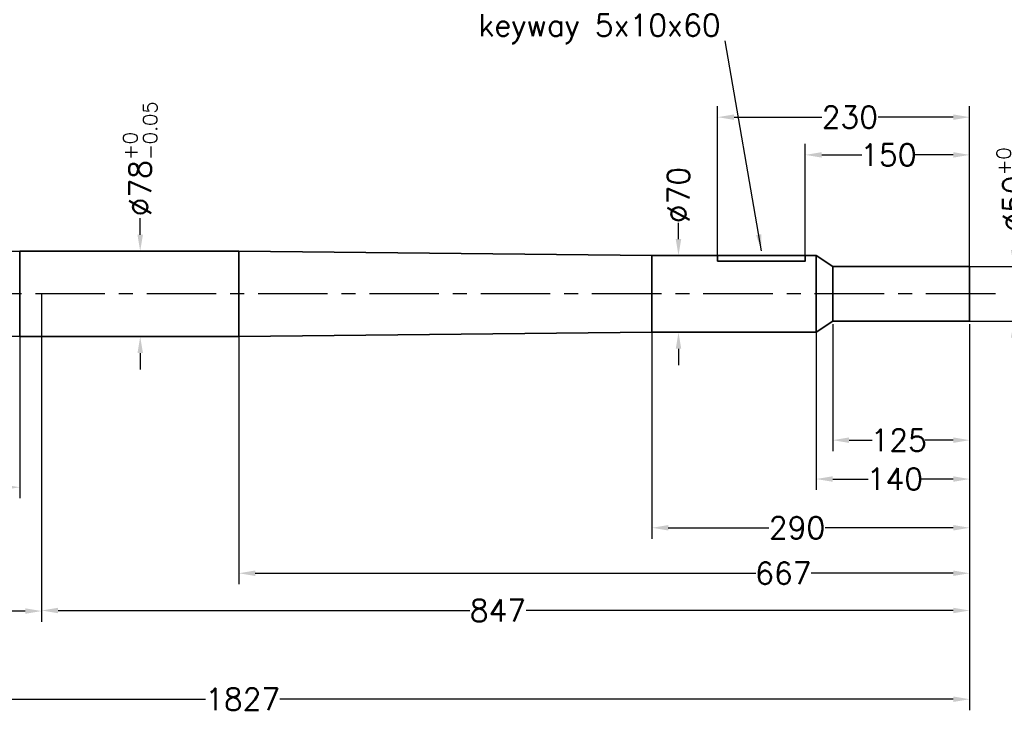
# Model space of a CAD drawing. Header units: millimetres. Extents: x 7844 to 10944, y 2976 to 5126.
# Tile 3 of 5: x 9584 to 10483, y 3381 to 4015. Entities that reach past the tile are written whole.
import ezdxf

# ---------------------------------------------------------------- set-up
doc = ezdxf.new("R2010")
doc.units = ezdxf.units.MM
doc.header["$LTSCALE"] = 2
doc.header["$MEASUREMENT"] = 0
doc.linetypes.add('CENTER', pattern=[50.8, 31.75, -6.35, 6.35, -6.35])
doc.layers.get('DEFPOINTS').update_dxf_attribs({"linetype": 'CONTINUOUS'})
doc.layers.add('CENTER', color=1, linetype='CENTER')
doc.layers.add('DIMS', color=7, linetype='CONTINUOUS')
doc.layers.add('STOCK', color=5, linetype='CONTINUOUS', lineweight=35)
doc.styles.add('ROMANS', font='romans')
doc.dimstyles.new('Text 20', dxfattribs={"dimtxt": 20, "dimasz": 15, "dimexe": 10, "dimexo": 0, "dimgap": 0, "dimtad": 0, "dimdsep": 46, "dimtxsty": 'ROMANS', "dimcen": 10, "dimazin": 2, "dimtfac": 0.65, "dimtofl": 0, "dimtmove": 0, "dimatfit": 0, "dimfxl": 0, "dimtolj": 1, "dimarcsym": 0})

# ---------------------------------------------------------------- blocks, each defined once
blk = doc.blocks.new('*D46')
at = {"layer": 'DEFPOINTS', "color": 0}
for p in [(10161.32, 3799.24), (10185.6, 3799.24), (10161.32, 3729.24)]:
    blk.add_point(p, dxfattribs=at)
at = {"layer": 'DIMS', "color": 0, "lineweight": -2}
for p, q in [((10185.6, 3814.24), (10185.6, 3829.24)), ((10161.32, 3799.24), (10195.6, 3799.24)), ((10161.32, 3729.24), (10195.6, 3729.24)), ((10185.6, 3714.24), (10185.6, 3699.24))]:
    blk.add_line(p, q, dxfattribs=at)
at = {"layer": 'DIMS', "color": 0}
for points in [[(10183.1, 3814.24), (10188.1, 3814.24), (10185.6, 3799.24)], [(10183.1, 3714.24), (10188.1, 3714.24), (10185.6, 3729.24)]]:
    blk.add_solid(points, dxfattribs=at)
at = {"layer": 'DIMS', "color": 0, "insert": (10185.6, 3854.48), "char_height": 20, "attachment_point": 5, "rotation": 90, "style": 'ROMANS'}
blk.add_mtext('\\A1;%%C70', dxfattribs=at)
blk = doc.blocks.new('*D3')
at = {"layer": 'DEFPOINTS', "color": 0}
for p in [(9604.32, 3764.24), (8624.32, 3740.24), (8624.32, 3474.74)]:
    blk.add_point(p, dxfattribs=at)
at = {"layer": 'DIMS', "color": 0, "lineweight": -2}
for p, q in [((9604.32, 3764.24), (9604.32, 3464.74)), ((8624.32, 3740.24), (8624.32, 3464.74)), ((8639.32, 3474.74), (8907.11, 3474.74)), ((9589.32, 3474.74), (8958.54, 3474.74))]:
    blk.add_line(p, q, dxfattribs=at)
at = {"layer": 'DIMS', "color": 0}
for points in [[(8639.32, 3477.24), (8639.32, 3472.24), (8624.32, 3474.74)], [(9589.32, 3477.24), (9589.32, 3472.24), (9604.32, 3474.74)]]:
    blk.add_solid(points, dxfattribs=at)
at = {"layer": 'DIMS', "color": 0, "insert": (8932.82, 3474.74), "char_height": 20, "attachment_point": 5, "style": 'ROMANS'}
blk.add_mtext('\\A1;980', dxfattribs=at)
blk = doc.blocks.new('*D4')
at = {"layer": 'DEFPOINTS', "color": 0}
for p in [(8624.32, 3740.24), (9584.32, 3725.24), (9584.32, 3587.74)]:
    blk.add_point(p, dxfattribs=at)
at = {"layer": 'DIMS', "color": 0, "lineweight": -2}
for p, q in [((8624.32, 3740.24), (8624.32, 3577.74)), ((9584.32, 3725.24), (9584.32, 3577.74)), ((8639.32, 3587.74), (9118.61, 3587.74)), ((9569.32, 3587.74), (9170.04, 3587.74))]:
    blk.add_line(p, q, dxfattribs=at)
at = {"layer": 'DIMS', "color": 0}
for points in [[(8639.32, 3590.24), (8639.32, 3585.24), (8624.32, 3587.74)], [(9569.32, 3590.24), (9569.32, 3585.24), (9584.32, 3587.74)]]:
    blk.add_solid(points, dxfattribs=at)
at = {"layer": 'DIMS', "color": 0, "insert": (9144.32, 3587.74), "char_height": 20, "attachment_point": 5, "style": 'ROMANS'}
blk.add_mtext('\\A1;960', dxfattribs=at)
blk = doc.blocks.new('*D44')
at = {"layer": 'DEFPOINTS', "color": 0}
for p in [(10301.32, 3891.14), (10301.32, 3799.24), (10451.32, 3789.24)]:
    blk.add_point(p, dxfattribs=at)
at = {"layer": 'DIMS', "color": 0, "lineweight": -2}
for p, q in [((10301.32, 3799.24), (10301.32, 3901.14)), ((10451.32, 3789.24), (10451.32, 3901.14)), ((10316.32, 3891.14), (10352.84, 3891.14)), ((10436.32, 3891.14), (10401.41, 3891.14))]:
    blk.add_line(p, q, dxfattribs=at)
at = {"layer": 'DIMS', "color": 0}
for points in [[(10316.32, 3893.64), (10316.32, 3888.64), (10301.32, 3891.14)], [(10436.32, 3893.64), (10436.32, 3888.64), (10451.32, 3891.14)]]:
    blk.add_solid(points, dxfattribs=at)
at = {"layer": 'DIMS', "color": 0, "insert": (10377.13, 3891.14), "char_height": 20, "attachment_point": 5, "style": 'ROMANS'}
blk.add_mtext('\\A1;150', dxfattribs=at)
blk = doc.blocks.new('*D43')
at = {"layer": 'DEFPOINTS', "color": 0}
for p in [(10221.32, 3925.57), (10221.32, 3799.24), (10451.32, 3789.24)]:
    blk.add_point(p, dxfattribs=at)
at = {"layer": 'DIMS', "color": 0, "lineweight": -2}
for p, q in [((10221.32, 3799.24), (10221.32, 3935.57)), ((10451.32, 3789.24), (10451.32, 3935.57)), ((10236.32, 3925.57), (10316.29, 3925.57)), ((10436.32, 3925.57), (10367.72, 3925.57))]:
    blk.add_line(p, q, dxfattribs=at)
at = {"layer": 'DIMS', "color": 0}
for points in [[(10236.32, 3928.07), (10236.32, 3923.07), (10221.32, 3925.57)], [(10436.32, 3928.07), (10436.32, 3923.07), (10451.32, 3925.57)]]:
    blk.add_solid(points, dxfattribs=at)
at = {"layer": 'DIMS', "color": 0, "insert": (10342.01, 3925.57), "char_height": 20, "attachment_point": 5, "style": 'ROMANS'}
blk.add_mtext('\\A1;230', dxfattribs=at)
blk = doc.blocks.new('*D37')
at = {"layer": 'DEFPOINTS', "color": 0}
for p in [(10326.32, 3736.74), (10451.32, 3736.74), (10326.32, 3630.74)]:
    blk.add_point(p, dxfattribs=at)
at = {"layer": 'DIMS', "color": 0, "lineweight": -2}
for p, q in [((10326.32, 3736.74), (10326.32, 3620.74)), ((10451.32, 3736.74), (10451.32, 3620.74)), ((10341.32, 3630.74), (10362.29, 3630.74)), ((10436.32, 3630.74), (10410.86, 3630.74))]:
    blk.add_line(p, q, dxfattribs=at)
at = {"layer": 'DIMS', "color": 0}
for points in [[(10341.32, 3633.24), (10341.32, 3628.24), (10326.32, 3630.74)], [(10436.32, 3633.24), (10436.32, 3628.24), (10451.32, 3630.74)]]:
    blk.add_solid(points, dxfattribs=at)
at = {"layer": 'DIMS', "color": 0, "insert": (10386.58, 3630.74), "char_height": 20, "attachment_point": 5, "style": 'ROMANS'}
blk.add_mtext('\\A1;125', dxfattribs=at)
blk = doc.blocks.new('*D38')
at = {"layer": 'DEFPOINTS', "color": 0}
for p in [(10451.32, 3736.74), (10311.32, 3729.24), (10311.32, 3595.24)]:
    blk.add_point(p, dxfattribs=at)
at = {"layer": 'DIMS', "color": 0, "lineweight": -2}
for p, q in [((10451.32, 3736.74), (10451.32, 3585.24)), ((10311.32, 3729.24), (10311.32, 3585.24)), ((10326.32, 3595.24), (10358.79, 3595.24)), ((10436.32, 3595.24), (10407.37, 3595.24))]:
    blk.add_line(p, q, dxfattribs=at)
at = {"layer": 'DIMS', "color": 0}
for points in [[(10326.32, 3597.74), (10326.32, 3592.74), (10311.32, 3595.24)], [(10436.32, 3597.74), (10436.32, 3592.74), (10451.32, 3595.24)]]:
    blk.add_solid(points, dxfattribs=at)
at = {"layer": 'DIMS', "color": 0, "insert": (10383.08, 3595.24), "char_height": 20, "attachment_point": 5, "style": 'ROMANS'}
blk.add_mtext('\\A1;140', dxfattribs=at)
blk = doc.blocks.new('*D39')
at = {"layer": 'DEFPOINTS', "color": 0}
for p in [(10451.32, 3736.74), (10161.32, 3729.24), (10161.32, 3550.74)]:
    blk.add_point(p, dxfattribs=at)
at = {"layer": 'DIMS', "color": 0, "lineweight": -2}
for p, q in [((10451.32, 3736.74), (10451.32, 3540.74)), ((10161.32, 3729.24), (10161.32, 3540.74)), ((10176.32, 3550.74), (10268.11, 3550.74)), ((10436.32, 3550.74), (10319.54, 3550.74))]:
    blk.add_line(p, q, dxfattribs=at)
at = {"layer": 'DIMS', "color": 0}
for points in [[(10176.32, 3553.24), (10176.32, 3548.24), (10161.32, 3550.74)], [(10436.32, 3553.24), (10436.32, 3548.24), (10451.32, 3550.74)]]:
    blk.add_solid(points, dxfattribs=at)
at = {"layer": 'DIMS', "color": 0, "insert": (10293.82, 3550.74), "char_height": 20, "attachment_point": 5, "style": 'ROMANS'}
blk.add_mtext('\\A1;290', dxfattribs=at)
blk = doc.blocks.new('*D40')
at = {"layer": 'DEFPOINTS', "color": 0}
for p in [(10451.32, 3736.74), (9784.32, 3725.24), (9784.32, 3509.24)]:
    blk.add_point(p, dxfattribs=at)
at = {"layer": 'DIMS', "color": 0, "lineweight": -2}
for p, q in [((10451.32, 3736.74), (10451.32, 3499.24)), ((9784.32, 3725.24), (9784.32, 3499.24)), ((9799.32, 3509.24), (10256.08, 3509.24)), ((10436.32, 3509.24), (10306.56, 3509.24))]:
    blk.add_line(p, q, dxfattribs=at)
at = {"layer": 'DIMS', "color": 0}
for points in [[(9799.32, 3511.74), (9799.32, 3506.74), (9784.32, 3509.24)], [(10436.32, 3511.74), (10436.32, 3506.74), (10451.32, 3509.24)]]:
    blk.add_solid(points, dxfattribs=at)
at = {"layer": 'DIMS', "color": 0, "insert": (10281.32, 3509.24), "char_height": 20, "attachment_point": 5, "style": 'ROMANS'}
blk.add_mtext('\\A1;667', dxfattribs=at)
blk = doc.blocks.new('*D47')
at = {"layer": 'DEFPOINTS', "color": 0}
for p in [(9694.32, 3803.24), (9694.32, 3803.24), (9694.32, 3725.24)]:
    blk.add_point(p, dxfattribs=at)
at = {"layer": 'DIMS', "color": 0, "lineweight": -2}
for p, q in [((9694.32, 3818.24), (9694.32, 3833.24)), ((9694.32, 3803.24), (9684.32, 3803.24)), ((9694.32, 3725.24), (9684.32, 3725.24)), ((9694.32, 3710.24), (9694.32, 3695.24))]:
    blk.add_line(p, q, dxfattribs=at)
at = {"layer": 'DIMS', "color": 0}
for points in [[(9691.82, 3818.24), (9696.82, 3818.24), (9694.32, 3803.24)], [(9691.82, 3710.24), (9696.82, 3710.24), (9694.32, 3725.24)]]:
    blk.add_solid(points, dxfattribs=at)
at = {"layer": 'DIMS', "color": 0, "insert": (9694.32, 3887.45), "char_height": 20, "attachment_point": 5, "rotation": 90, "style": 'ROMANS'}
blk.add_mtext('\\A1;%%C78{\\H13.000000;\\S+0^ -0.05;}', dxfattribs=at)
blk = doc.blocks.new('*D45')
at = {"layer": 'DEFPOINTS', "color": 0}
for p in [(10451.32, 3789.24), (10451.32, 3739.24), (10491.59, 3739.24)]:
    blk.add_point(p, dxfattribs=at)
at = {"layer": 'DIMS', "color": 0, "lineweight": -2}
for p, q in [((10491.59, 3804.24), (10491.59, 3819.24)), ((10451.32, 3789.24), (10501.59, 3789.24)), ((10451.32, 3739.24), (10501.59, 3739.24)), ((10491.59, 3724.24), (10491.59, 3709.24))]:
    blk.add_line(p, q, dxfattribs=at)
at = {"layer": 'DIMS', "color": 0}
for points in [[(10489.09, 3804.24), (10494.09, 3804.24), (10491.59, 3789.24)], [(10489.09, 3724.24), (10494.09, 3724.24), (10491.59, 3739.24)]]:
    blk.add_solid(points, dxfattribs=at)
at = {"layer": 'DIMS', "color": 0, "insert": (10491.59, 3873.45), "char_height": 20, "attachment_point": 5, "rotation": 90, "style": 'ROMANS'}
blk.add_mtext('\\A1;%%C50{\\H13.000000;\\S+0^ -0.05;}', dxfattribs=at)
blk = doc.blocks.new('*D41')
at = {"layer": 'DEFPOINTS', "color": 0}
for p in [(9604.32, 3764.24), (10451.32, 3736.74), (9604.32, 3475.24)]:
    blk.add_point(p, dxfattribs=at)
at = {"layer": 'DIMS', "color": 0, "lineweight": -2}
for p, q in [((9604.32, 3764.24), (9604.32, 3465.24)), ((10451.32, 3736.74), (10451.32, 3465.24)), ((9619.32, 3475.24), (9995.11, 3475.24)), ((10436.32, 3475.24), (10046.54, 3475.24))]:
    blk.add_line(p, q, dxfattribs=at)
at = {"layer": 'DIMS', "color": 0}
for points in [[(9619.32, 3477.74), (9619.32, 3472.74), (9604.32, 3475.24)], [(10436.32, 3477.74), (10436.32, 3472.74), (10451.32, 3475.24)]]:
    blk.add_solid(points, dxfattribs=at)
at = {"layer": 'DIMS', "color": 0, "insert": (10020.82, 3475.24), "char_height": 20, "attachment_point": 5, "style": 'ROMANS'}
blk.add_mtext('\\A1;847', dxfattribs=at)
blk = doc.blocks.new('*D42')
at = {"layer": 'DEFPOINTS', "color": 0}
for p in [(8624.32, 3740.24), (10451.32, 3736.74), (10451.32, 3394.24)]:
    blk.add_point(p, dxfattribs=at)
at = {"layer": 'DIMS', "color": 0, "lineweight": -2}
for p, q in [((8624.32, 3740.24), (8624.32, 3384.24)), ((10451.32, 3736.74), (10451.32, 3384.24)), ((8639.32, 3394.24), (9754.01, 3394.24)), ((10436.32, 3394.24), (9821.63, 3394.24))]:
    blk.add_line(p, q, dxfattribs=at)
at = {"layer": 'DIMS', "color": 0}
for points in [[(8639.32, 3396.74), (8639.32, 3391.74), (8624.32, 3394.24)], [(10436.32, 3396.74), (10436.32, 3391.74), (10451.32, 3394.24)]]:
    blk.add_solid(points, dxfattribs=at)
at = {"layer": 'DIMS', "color": 0, "insert": (9787.82, 3394.24), "char_height": 20, "attachment_point": 5, "style": 'ROMANS'}
blk.add_mtext('\\A1;1827', dxfattribs=at)

msp = doc.modelspace()

# ---------------------------------------------------------------- linework, layer by layer
at = {"layer": 'CENTER'}
msp.add_line((10474.96, 3764.24), (8624.321, 3764.24), dxfattribs=at)
at = {"layer": 'STOCK'}
for p, q in [((8624.321, 3788.24), (9584.321, 3803.24)), ((9584.321, 3803.24), (9584.321, 3725.24)), ((9784.321, 3803.24), (9584.321, 3803.24)), ((9784.321, 3803.24), (9784.321, 3725.24)), ((10161.321, 3799.24), (9784.321, 3803.24)), ((10161.321, 3799.24), (10161.321, 3729.24)), ((10311.321, 3799.24), (10161.321, 3799.24)), ((10311.321, 3799.24), (10311.321, 3729.24)), ((10326.321, 3789.24), (10311.321, 3799.24)), ((10451.321, 3789.24), (10326.321, 3789.24)), ((10326.321, 3789.24), (10326.321, 3739.24)), ((10451.321, 3764.24), (10451.321, 3789.24)), ((10451.321, 3739.24), (10451.321, 3764.24)), ((8624.321, 3740.24), (9584.321, 3725.24)), ((10326.321, 3739.24), (10311.321, 3729.24)), ((10326.321, 3739.24), (10451.321, 3739.24)), ((9784.321, 3725.24), (9584.321, 3725.24)), ((10161.321, 3729.24), (9784.321, 3725.24)), ((10311.321, 3729.24), (10161.321, 3729.24))]:
    msp.add_line(p, q, dxfattribs=at)
for points in [[(10221.321, 3794.24), (10301.321, 3794.24), (10301.321, 3799.24)], [(10221.321, 3799.24), (10221.321, 3794.24)]]:
    msp.add_lwpolyline(points, dxfattribs=at)

# ---------------------------------------------------------------- texts
at = {"layer": 'DIMS', "insert": (10224.085, 3992.828), "char_height": 20, "attachment_point": 9, "style": 'ROMANS'}
msp.add_mtext('\\A1;keyway 5x10x60', dxfattribs=at)

# ---------------------------------------------------------------- dimensions: what is measured, and where the dimension line sits
at = {"layer": 'DIMS'}
for base, p1, p2, picture, middle in [((9694.321, 3803.24), (9694.321, 3725.24), (9694.321, 3803.24), '*D47', (9694.321, 3887.455)), ((10491.588, 3739.24), (10451.321, 3789.24), (10451.321, 3739.24), '*D45', (10491.588, 3873.455))]:
    dim = msp.add_linear_dim(base=base, p1=p1, p2=p2, angle=90, text='%%C<>', dimstyle='Text 20', override={"dimgap": 0, "dimtol": 1, "dimlim": 0, "dimtm": 0.05}, dxfattribs=at)
    dim.commit()
    dim.dimension.update_dxf_attribs({"geometry": picture, "text_midpoint": middle, "dimtype": 160})
for base, p1, p2, picture, middle, dimtype in [((10221.321, 3925.57), (10451.321, 3789.24), (10221.321, 3799.24), '*D43', (10342.007, 3925.57), 160), ((10301.321, 3891.145), (10451.321, 3789.24), (10301.321, 3799.24), '*D44', (10377.129, 3891.145), 160), ((8624.321, 3474.74), (9604.322, 3764.24), (8624.321, 3740.24), '*D3', (8932.821, 3474.74), 128), ((9604.322, 3475.24), (10451.321, 3736.74), (9604.322, 3764.24), '*D41', (10020.821, 3475.24), 160), ((9584.321, 3587.74), (8624.321, 3740.24), (9584.321, 3725.24), '*D4', (9144.321, 3587.74), 128), ((10451.321, 3394.24), (8624.321, 3740.24), (10451.321, 3736.74), '*D42', (9787.821, 3394.24), 160), ((9784.321, 3509.24), (10451.321, 3736.74), (9784.321, 3725.24), '*D40', (10281.321, 3509.24), 160), ((10161.321, 3550.74), (10451.321, 3736.74), (10161.321, 3729.24), '*D39', (10293.821, 3550.74), 160), ((10311.321, 3595.24), (10451.321, 3736.74), (10311.321, 3729.24), '*D38', (10383.08, 3595.24), 160), ((10326.321, 3630.74), (10451.321, 3736.74), (10326.321, 3736.74), '*D37', (10386.576, 3630.74), 160)]:
    dim = msp.add_linear_dim(base=base, p1=p1, p2=p2, dimstyle='Text 20', dxfattribs=at)
    dim.commit()
    dim.dimension.update_dxf_attribs({"geometry": picture, "text_midpoint": middle, "dimtype": dimtype})
dim = msp.add_linear_dim(base=(10185.6, 3799.24), p1=(10161.321, 3729.24), p2=(10161.321, 3799.24), angle=90, text='%%C<>', dimstyle='Text 20', dxfattribs=at)
dim.commit()
dim.dimension.update_dxf_attribs({"geometry": '*D46', "text_midpoint": (10185.6, 3854.478), "dimtype": 160})

# ---------------------------------------------------------------- leaders
msp.add_leader([(10261.374, 3803.536), (10228.35, 3995.335)], dimstyle='Text 20', override={"dimgap": 0, "dimtad": 0}, dxfattribs=at)

doc.saveas('drawing.dxf')
